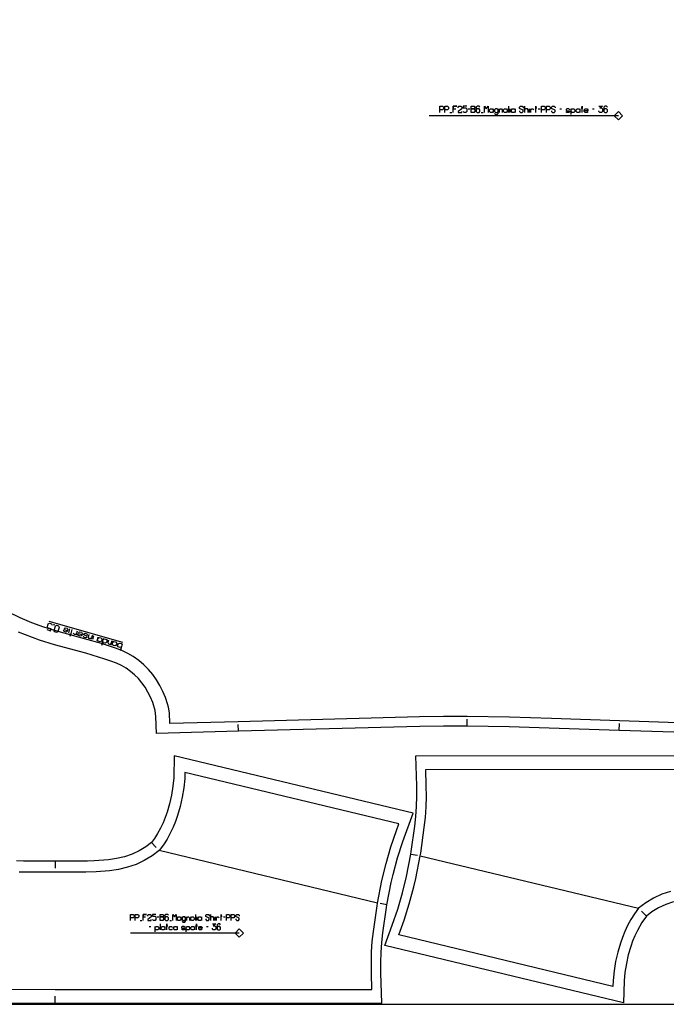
# Model space of a CAD drawing. Extents: x 0 to 1758, y 0 to 1310.
# Tile 6 of 10: x 812 to 1285, y 0 to 720. Entities that reach past the tile are written whole.
import ezdxf

# ---------------------------------------------------------------- set-up
doc = ezdxf.new("R2010")
doc.units = 0

msp = doc.modelspace()

# ---------------------------------------------------------------- linework, layer by layer
for p, q in [((1169.557, 656.745), (1169.557, 652.079)), ((1126.557, 652.079), (1127.89, 652.079)), ((1139.89, 654.745), (1141.223, 654.745)), ((1149.557, 652.079), (1150.89, 652.079)), ((1170.557, 652.079), (1170.557, 654.745)), ((1184.89, 652.079), (1184.89, 654.745)), ((1191.223, 654.745), (1192.557, 654.745)), ((1206.89, 654.745), (1208.223, 654.745)), ((1230.89, 654.745), (1232.223, 654.745)), ((887.198, 264.502), (833.302, 279.806)), ((971.841, 199.65), (971.712, 204.648)), ((1139.231, 203.424), (1139.268, 208.424)), ((1250.397, 200.311), (1250.568, 205.308)), ((908.249, 118.275), (911.765, 114.721)), ((1073.669, 74.012), (913.911, 112.55)), ((1097.948, 109.897), (1102.86, 108.958)), ((1104.824, 108.585), (1264.62, 70.207)), ((837.898, 104.638), (837.896, 99.639)), ((1080.544, 72.692), (1075.635, 73.636)), ((940.429, 65.752), (940.429, 61.353)), ((1270.289, 64.486), (1266.77, 68.038)), ((899.889, 61.353), (901.146, 61.353)), ((912.46, 63.867), (913.717, 63.867)), ((914.502, 58.752), (914.502, 54.353)), ((921.573, 61.353), (922.83, 61.353)), ((941.372, 61.353), (941.372, 63.867)), ((954.885, 61.353), (954.885, 63.867)), ((960.856, 63.867), (962.113, 63.867)), ((906.646, 56.867), (907.903, 56.867)), ((948.443, 56.867), (949.7, 56.867)), ((837.848, 0.925), (837.851, 5.926))]:
    msp.add_line(p, q)
for points in [[(7, 0), (1750.936, 0), (1750.936, 1310), (7, 1310), (7, 0)], [(1142.223, 652.079), (1142.223, 656.745), (1144.223, 656.745), (1144.89, 656.079), (1144.89, 655.412), (1144.223, 654.745), (1142.223, 654.745), (1144.223, 654.745), (1144.89, 654.079), (1144.89, 652.745), (1144.223, 652.079), (1142.223, 652.079)], [(1156.223, 652.079), (1155.557, 652.745), (1155.557, 654.079), (1156.223, 654.745), (1157.557, 654.745), (1158.223, 654.079), (1158.223, 654.745), (1158.223, 652.079), (1158.223, 652.745), (1157.557, 652.079), (1156.223, 652.079)], [(1166.557, 652.079), (1165.89, 652.745), (1165.89, 654.079), (1166.557, 654.745), (1167.89, 654.745), (1168.557, 654.079), (1168.557, 652.745), (1167.89, 652.079), (1166.557, 652.079)], [(1172.223, 652.079), (1171.557, 652.745), (1171.557, 654.079), (1172.223, 654.745), (1173.557, 654.745), (1174.223, 654.079), (1174.223, 654.745), (1174.223, 652.079), (1174.223, 652.745), (1173.557, 652.079), (1172.223, 652.079)], [(1219.557, 652.079), (1218.89, 652.745), (1218.89, 654.079), (1219.557, 654.745), (1220.89, 654.745), (1221.557, 654.079), (1221.557, 654.745), (1221.557, 652.079), (1221.557, 652.745), (1220.89, 652.079), (1219.557, 652.079)], [(914.659, 61.353), (914.659, 65.752), (916.545, 65.752), (917.174, 65.124), (917.174, 64.495), (916.545, 63.867), (914.659, 63.867), (916.545, 63.867), (917.174, 63.238), (917.174, 61.981), (916.545, 61.353), (914.659, 61.353)], [(927.858, 61.353), (927.23, 61.981), (927.23, 63.238), (927.858, 63.867), (929.115, 63.867), (929.744, 63.238), (929.744, 63.867), (929.744, 61.353), (929.744, 61.981), (929.115, 61.353), (927.858, 61.353)], [(937.601, 61.353), (936.972, 61.981), (936.972, 63.238), (937.601, 63.867), (938.858, 63.867), (939.486, 63.238), (939.486, 61.981), (938.858, 61.353), (937.601, 61.353)], [(942.943, 61.353), (942.314, 61.981), (942.314, 63.238), (942.943, 63.867), (944.2, 63.867), (944.829, 63.238), (944.829, 63.867), (944.829, 61.353), (944.829, 61.981), (944.2, 61.353), (942.943, 61.353)], [(916.074, 54.353), (915.445, 54.981), (915.445, 56.238), (916.074, 56.867), (917.331, 56.867), (917.959, 56.238), (917.959, 56.867), (917.959, 54.353), (917.959, 54.981), (917.331, 54.353), (916.074, 54.353)], [(925.187, 54.353), (924.559, 54.981), (924.559, 56.238), (925.187, 56.867), (926.444, 56.867), (927.073, 56.238), (927.073, 56.867), (927.073, 54.353), (927.073, 54.981), (926.444, 54.353), (925.187, 54.353)], [(937.758, 54.353), (937.129, 54.981), (937.129, 56.238), (937.758, 56.867), (939.015, 56.867), (939.643, 56.238), (939.643, 56.867), (939.643, 54.353), (939.643, 54.981), (939.015, 54.353), (937.758, 54.353)]]:
    msp.add_lwpolyline(points, close=True)
for points in [[(1119.223, 652.079), (1119.223, 656.745), (1121.223, 656.745), (1121.89, 656.079), (1121.89, 654.745), (1121.223, 654.079), (1119.223, 654.079)], [(1122.89, 652.079), (1122.89, 656.745), (1124.89, 656.745), (1125.557, 656.079), (1125.557, 654.745), (1124.89, 654.079), (1122.89, 654.079)], [(1128.89, 652.079), (1128.89, 656.745), (1131.557, 656.745), (1128.89, 656.745), (1128.89, 654.745), (1130.89, 654.745)], [(1132.557, 655.412), (1132.557, 656.079), (1133.223, 656.745), (1134.557, 656.745), (1135.223, 656.079), (1135.223, 654.745), (1132.557, 652.745), (1132.557, 652.079), (1135.223, 652.079), (1135.223, 652.745)], [(1138.89, 656.745), (1136.223, 656.745), (1136.223, 655.412), (1138.223, 655.412), (1138.89, 654.745), (1138.89, 652.745), (1138.223, 652.079), (1136.89, 652.079), (1136.223, 652.745)], [(1148.557, 656.079), (1147.89, 656.745), (1146.557, 656.745), (1145.89, 656.079), (1145.89, 652.745), (1146.557, 652.079), (1147.89, 652.079), (1148.557, 652.745), (1148.557, 654.079), (1147.89, 654.745), (1146.557, 654.745), (1145.89, 654.079)], [(1151.89, 652.079), (1151.89, 656.745), (1153.223, 654.745), (1154.557, 656.745), (1154.557, 652.079)], [(1177.557, 653.412), (1177.557, 652.745), (1178.223, 652.079), (1179.557, 652.079), (1180.223, 652.745), (1180.223, 653.745), (1177.557, 655.079), (1177.557, 656.079), (1178.223, 656.745), (1179.557, 656.745), (1180.223, 656.079), (1180.223, 655.412)], [(1183.89, 652.079), (1183.89, 654.079), (1183.223, 654.745), (1181.89, 654.745), (1181.223, 654.079), (1181.223, 656.745), (1181.223, 652.079)], [(1189.557, 652.079), (1189.557, 656.745), (1189.557, 655.412), (1188.89, 655.412), (1190.223, 655.412)], [(1193.557, 652.079), (1193.557, 656.745), (1195.557, 656.745), (1196.223, 656.079), (1196.223, 654.745), (1195.557, 654.079), (1193.557, 654.079)], [(1197.223, 652.079), (1197.223, 656.745), (1199.223, 656.745), (1199.89, 656.079), (1199.89, 654.745), (1199.223, 654.079), (1197.223, 654.079)], [(1200.89, 653.412), (1200.89, 652.745), (1201.557, 652.079), (1202.89, 652.079), (1203.557, 652.745), (1203.557, 653.745), (1200.89, 655.079), (1200.89, 656.079), (1201.557, 656.745), (1202.89, 656.745), (1203.557, 656.079), (1203.557, 655.412)], [(1223.223, 652.079), (1223.223, 656.745), (1223.223, 655.412), (1222.557, 655.412), (1223.89, 655.412)], [(1235.557, 656.745), (1238.223, 656.745), (1236.223, 655.412), (1237.557, 655.412), (1238.223, 654.745), (1238.223, 652.745), (1237.557, 652.079), (1236.223, 652.079), (1235.557, 652.745), (1235.557, 653.412)], [(1241.89, 656.079), (1241.223, 656.745), (1239.89, 656.745), (1239.223, 656.079), (1239.223, 652.745), (1239.89, 652.079), (1241.223, 652.079), (1241.89, 652.745), (1241.89, 654.079), (1241.223, 654.745), (1239.89, 654.745), (1239.223, 654.079)], [(1159.223, 651.412), (1159.89, 650.745), (1161.223, 650.745), (1161.89, 651.412), (1161.89, 654.745), (1161.89, 654.079), (1161.223, 654.745), (1159.89, 654.745), (1159.223, 654.079), (1159.223, 652.745), (1159.89, 652.079), (1161.223, 652.079), (1161.89, 652.745)], [(1162.89, 652.079), (1162.89, 654.745), (1162.89, 654.079), (1163.557, 654.745), (1164.223, 654.745), (1164.89, 654.079), (1164.89, 652.079)], [(1185.89, 652.079), (1185.89, 654.745), (1185.89, 654.079), (1186.557, 654.745), (1187.223, 654.745), (1187.89, 654.079)], [(1214.223, 654.079), (1213.557, 654.745), (1212.223, 654.745), (1211.557, 654.279), (1211.557, 653.745), (1212.223, 653.412), (1213.557, 653.412), (1214.223, 653.079), (1214.223, 652.545), (1213.557, 652.079), (1212.223, 652.079), (1211.557, 652.745)], [(1215.223, 650.745), (1215.223, 654.745), (1215.223, 654.079), (1215.89, 654.745), (1217.223, 654.745), (1217.89, 654.079), (1217.89, 652.745), (1217.223, 652.079), (1215.89, 652.079), (1215.223, 652.745)], [(1227.557, 652.745), (1226.89, 652.079), (1225.557, 652.079), (1224.89, 652.745), (1224.89, 654.079), (1225.557, 654.745), (1226.89, 654.745), (1227.557, 654.079), (1227.557, 653.412), (1224.89, 653.412)], [(1306.148, 198.41), (1250.397, 200.311), (1169.882, 202.924), (1139.231, 203.424), (1121.942, 203.396), (1104.485, 203.095), (971.841, 199.65), (911.861, 198.093), (911.518, 210.549), (911.024, 214.885), (909.171, 220.793), (907.579, 224.582), (905.704, 228.295), (903.589, 231.832), (901.278, 235.104), (898.707, 238.169), (895.925, 240.943), (892.892, 243.476), (889.631, 245.749), (886.252, 247.684), (882.559, 249.422), (878.558, 250.99), (874.143, 252.454), (860.269, 256.678), (837.377, 262.911), (826.45, 266.242), (821.153, 268.106), (811.023, 272.168)], [(598.862, 1.164), (837.848, 0.925), (1076.841, 0.925), (1076.841, 0.925), (1076.112, 22.939), (1076.1, 30.472), (1076.309, 37.929), (1076.786, 45.307), (1077.551, 52.317), (1080.183, 70.814), (1080.544, 72.692), (1083.697, 89.112), (1085.118, 95.019), (1088.357, 107.095), (1092.059, 118.928), (1099.582, 139.645), (924.926, 181.774), (924.629, 165.694), (923.979, 159.413), (922.912, 152.972), (921.464, 146.575), (919.677, 140.397), (918.345, 136.626), (916.711, 132.664), (914.836, 128.691), (912.741, 124.79), (910.438, 121.157), (908.249, 118.275), (904.171, 115.073), (899.3, 112.152), (894.042, 109.76), (888.499, 107.897), (882.705, 106.543), (876.699, 105.635), (866.376, 104.804), (861.555, 104.658), (851.138, 104.639), (837.898, 104.638), (824.667, 104.652), (814.528, 104.677), (809.623, 104.823)], [(1290.029, 74.884), (1284.488, 73.016), (1279.232, 70.619), (1274.363, 67.692), (1270.289, 64.486), (1266.907, 59.802), (1263.712, 54.064), (1261.841, 50.089), (1260.211, 46.125), (1258.883, 42.354), (1257.102, 36.174), (1255.66, 29.775), (1254.601, 23.333), (1253.957, 17.05), (1253.673, 0.972), (1078.977, 42.926), (1084.41, 57.76), (1088.388, 69.535), (1091.839, 81.507), (1094.816, 93.495), (1097.948, 109.897), (1098.307, 111.776), (1100.921, 130.276), (1101.68, 137.286), (1102.149, 144.665), (1102.35, 152.122), (1102.331, 159.655), (1101.581, 181.668), (1340.567, 181.907)], [(892.975, 61.353), (892.975, 65.752), (894.861, 65.752), (895.49, 65.124), (895.49, 63.867), (894.861, 63.238), (892.975, 63.238)], [(896.432, 61.353), (896.432, 65.752), (898.318, 65.752), (898.946, 65.124), (898.946, 63.867), (898.318, 63.238), (896.432, 63.238)], [(902.089, 61.353), (902.089, 65.752), (904.603, 65.752), (902.089, 65.752), (902.089, 63.867), (903.975, 63.867)], [(905.546, 64.495), (905.546, 65.124), (906.174, 65.752), (907.432, 65.752), (908.06, 65.124), (908.06, 63.867), (905.546, 61.981), (905.546, 61.353), (908.06, 61.353), (908.06, 61.981)], [(911.517, 65.752), (909.003, 65.752), (909.003, 64.495), (910.888, 64.495), (911.517, 63.867), (911.517, 61.981), (910.888, 61.353), (909.631, 61.353), (909.003, 61.981)], [(920.63, 65.124), (920.002, 65.752), (918.745, 65.752), (918.116, 65.124), (918.116, 61.981), (918.745, 61.353), (920.002, 61.353), (920.63, 61.981), (920.63, 63.238), (920.002, 63.867), (918.745, 63.867), (918.116, 63.238)], [(923.773, 61.353), (923.773, 65.752), (925.03, 63.867), (926.287, 65.752), (926.287, 61.353)], [(947.971, 62.61), (947.971, 61.981), (948.6, 61.353), (949.857, 61.353), (950.485, 61.981), (950.485, 62.924), (947.971, 64.181), (947.971, 65.124), (948.6, 65.752), (949.857, 65.752), (950.485, 65.124), (950.485, 64.495)], [(953.942, 61.353), (953.942, 63.238), (953.314, 63.867), (952.057, 63.867), (951.428, 63.238), (951.428, 65.752), (951.428, 61.353)], [(959.285, 61.353), (959.285, 65.752), (959.285, 64.495), (958.656, 64.495), (959.913, 64.495)], [(963.056, 61.353), (963.056, 65.752), (964.941, 65.752), (965.57, 65.124), (965.57, 63.867), (964.941, 63.238), (963.056, 63.238)], [(966.513, 61.353), (966.513, 65.752), (968.398, 65.752), (969.027, 65.124), (969.027, 63.867), (968.398, 63.238), (966.513, 63.238)], [(969.969, 62.61), (969.969, 61.981), (970.598, 61.353), (971.855, 61.353), (972.484, 61.981), (972.484, 62.924), (969.969, 64.181), (969.969, 65.124), (970.598, 65.752), (971.855, 65.752), (972.484, 65.124), (972.484, 64.495)], [(919.531, 54.353), (919.531, 58.752), (919.531, 57.495), (918.902, 57.495), (920.159, 57.495)], [(930.687, 60.724), (931.315, 60.095), (932.572, 60.095), (933.201, 60.724), (933.201, 63.867), (933.201, 63.238), (932.572, 63.867), (931.315, 63.867), (930.687, 63.238), (930.687, 61.981), (931.315, 61.353), (932.572, 61.353), (933.201, 61.981)], [(934.144, 61.353), (934.144, 63.867), (934.144, 63.238), (934.772, 63.867), (935.401, 63.867), (936.029, 63.238), (936.029, 61.353)], [(941.215, 54.353), (941.215, 58.752), (941.215, 57.495), (940.586, 57.495), (941.843, 57.495)], [(952.842, 58.752), (955.356, 58.752), (953.471, 57.495), (954.728, 57.495), (955.356, 56.867), (955.356, 54.981), (954.728, 54.353), (953.471, 54.353), (952.842, 54.981), (952.842, 55.61)], [(955.828, 61.353), (955.828, 63.867), (955.828, 63.238), (956.456, 63.867), (957.085, 63.867), (957.713, 63.238)], [(958.813, 58.124), (958.185, 58.752), (956.928, 58.752), (956.299, 58.124), (956.299, 54.981), (956.928, 54.353), (958.185, 54.353), (958.813, 54.981), (958.813, 56.238), (958.185, 56.867), (956.928, 56.867), (956.299, 56.238)], [(911.046, 53.095), (911.046, 56.867), (911.046, 56.238), (911.674, 56.867), (912.931, 56.867), (913.56, 56.238), (913.56, 54.981), (912.931, 54.353), (911.674, 54.353), (911.046, 54.981)], [(923.616, 54.981), (922.987, 54.353), (921.73, 54.353), (921.102, 54.981), (921.102, 56.238), (921.73, 56.867), (922.987, 56.867), (923.616, 56.238)], [(932.73, 56.238), (932.101, 56.867), (930.844, 56.867), (930.215, 56.427), (930.215, 55.924), (930.844, 55.61), (932.101, 55.61), (932.73, 55.295), (932.73, 54.793), (932.101, 54.353), (930.844, 54.353), (930.215, 54.981)], [(933.672, 53.095), (933.672, 56.867), (933.672, 56.238), (934.301, 56.867), (935.558, 56.867), (936.186, 56.238), (936.186, 54.981), (935.558, 54.353), (934.301, 54.353), (933.672, 54.981)], [(945.3, 54.981), (944.671, 54.353), (943.414, 54.353), (942.786, 54.981), (942.786, 56.238), (943.414, 56.867), (944.671, 56.867), (945.3, 56.238), (945.3, 55.61), (942.786, 55.61)]]:
    msp.add_lwpolyline(points)
at = {"layer": '1'}
for p, q in [((1249.823, 649.746), (1111.291, 649.746)), ((848.351, 274.493), (847.555, 271.689)), ((865.872, 269.517), (865.076, 266.714)), ((972.484, 52.096), (892.976, 52.096))]:
    msp.add_line(p, q, dxfattribs=at)
for points in [[(1249.823, 646.746), (1252.823, 649.746), (1249.823, 652.746), (1246.823, 649.746), (1249.823, 646.746)], [(837.137, 277.677), (837.038, 277.326), (836.757, 277.406), (836.857, 277.756), (837.137, 277.677)], [(840.291, 276.781), (840.793, 275.881), (839.798, 272.377), (838.898, 271.875), (837.496, 272.273), (836.994, 273.173), (837.99, 276.677), (838.889, 277.179), (840.291, 276.781)], [(871.479, 267.925), (871.981, 267.025), (871.583, 265.624), (870.683, 265.122), (869.282, 265.52), (868.78, 266.42), (868.581, 265.719), (869.377, 268.522), (869.178, 267.821), (870.078, 268.323), (871.479, 267.925)], [(875.334, 266.831), (875.836, 265.931), (875.438, 264.529), (874.538, 264.027), (873.136, 264.425), (872.634, 265.325), (871.838, 262.522), (873.231, 267.428), (873.032, 266.727), (873.932, 267.229), (875.334, 266.831)], [(882.343, 264.841), (882.844, 263.941), (882.446, 262.539), (881.547, 262.037), (880.145, 262.435), (879.643, 263.335), (879.444, 262.634), (880.24, 265.438), (880.041, 264.737), (880.941, 265.239), (882.343, 264.841)], [(886.197, 263.746), (886.699, 262.846), (886.898, 263.547), (885.505, 258.641), (886.301, 261.444), (885.401, 260.943), (884, 261.341), (883.498, 262.24), (883.896, 263.642), (884.796, 264.144), (886.197, 263.746)], [(972.484, 55.096), (975.484, 52.096), (972.484, 49.096), (969.484, 52.096), (972.484, 55.096)]]:
    msp.add_lwpolyline(points, close=True, dxfattribs=at)
for points in [[(1300.607, 205.603), (1250.636, 207.307), (1200.896, 209.003), (1170.091, 209.921), (1139.278, 210.424), (1121.821, 210.394), (1104.364, 210.093), (971.66, 206.647), (921.677, 205.35), (921.364, 213.064), (920.766, 217.154), (920.093, 219.638), (918.542, 224.305), (916.661, 228.781), (914.47, 233.122), (911.984, 237.28), (909.208, 241.21), (906.087, 244.93), (902.671, 248.338), (898.968, 251.431), (894.98, 254.21), (890.87, 256.563), (886.509, 258.614), (881.96, 260.397), (871.719, 263.726), (859.361, 267.316), (840.028, 272.553), (829.538, 275.747), (820.719, 278.965), (812.09, 282.635), (803.684, 286.774)], [(831.609, 273.945), (834.413, 273.149), (834.811, 274.551), (832.708, 275.148), (832.206, 276.048), (832.803, 278.15), (833.703, 278.652), (835.105, 278.254), (835.607, 277.354)], [(844.297, 274.886), (845.197, 275.388), (846.599, 274.99), (847.101, 274.09), (846.703, 272.689), (845.803, 272.187), (844.401, 272.585), (843.899, 273.485), (844.098, 274.185), (846.902, 273.389)], [(850.103, 273.995), (848.71, 269.089), (849.108, 270.491), (849.809, 270.292), (848.407, 270.69)], [(853.958, 272.901), (853.162, 270.097), (853.361, 270.798), (852.461, 270.296), (851.76, 270.495), (851.258, 271.395)], [(854.81, 271.901), (855.71, 272.403), (857.112, 272.005), (857.614, 271.105), (857.216, 269.703), (856.316, 269.202), (854.914, 269.6), (854.412, 270.499), (854.611, 271.2), (857.415, 270.404)], [(858.267, 269.405), (858.769, 268.505), (860.17, 268.107), (861.011, 268.399), (861.17, 268.959), (860.568, 269.509), (859.167, 269.907), (858.565, 270.456), (858.725, 271.017), (859.565, 271.308), (860.966, 270.91), (861.468, 270.011)], [(864.821, 269.816), (864.025, 267.012), (864.224, 267.713), (863.324, 267.211), (862.623, 267.41), (862.122, 268.31), (862.719, 270.413)], [(879.189, 265.736), (878.393, 262.933), (878.592, 263.634), (877.692, 263.132), (876.991, 263.331), (876.489, 264.231), (877.086, 266.333)], [(606.256, 11.158), (837.855, 10.926), (1069.455, 10.926), (1069.455, 10.926), (1069.112, 22.85), (1069.099, 30.551), (1069.314, 38.249), (1069.811, 45.926), (1070.606, 53.204), (1073.279, 71.981), (1073.669, 74.013), (1076.852, 90.583), (1079.931, 102.927), (1083.462, 115.13), (1087.537, 127.157), (1089.26, 131.849), (932.702, 169.612), (932.621, 165.211), (931.911, 158.348), (930.764, 151.424), (929.214, 144.581), (927.298, 137.952), (925.821, 133.772), (924.037, 129.446), (921.984, 125.094), (919.702, 120.842), (916.998, 116.575), (913.911, 112.55), (908.712, 108.468), (903.029, 105.061), (896.981, 102.308), (890.685, 100.193), (884.21, 98.68), (877.66, 97.69), (867.676, 96.86), (860.214, 96.641), (851.137, 96.639), (837.898, 96.639), (824.659, 96.653), (811.51, 96.743)], [(1287.834, 82.586), (1281.541, 80.465), (1275.495, 77.706), (1269.816, 74.293), (1264.62, 70.207), (1261.538, 66.178), (1258.838, 61.908), (1256.56, 57.654), (1254.511, 53.3), (1252.732, 48.972), (1251.259, 44.791), (1249.349, 38.16), (1247.806, 31.315), (1246.666, 24.39), (1245.963, 17.526), (1245.886, 13.125), (1089.291, 50.732), (1093.114, 61.418), (1096.894, 73.54), (1100.175, 85.821), (1101.658, 92.01), (1104.824, 108.584), (1105.212, 110.616), (1107.866, 129.396), (1108.654, 136.674), (1109.143, 144.352), (1109.35, 152.05), (1109.33, 159.751), (1108.975, 171.674), (1340.574, 171.906)]]:
    msp.add_lwpolyline(points, dxfattribs=at)

doc.saveas('drawing.dxf')
